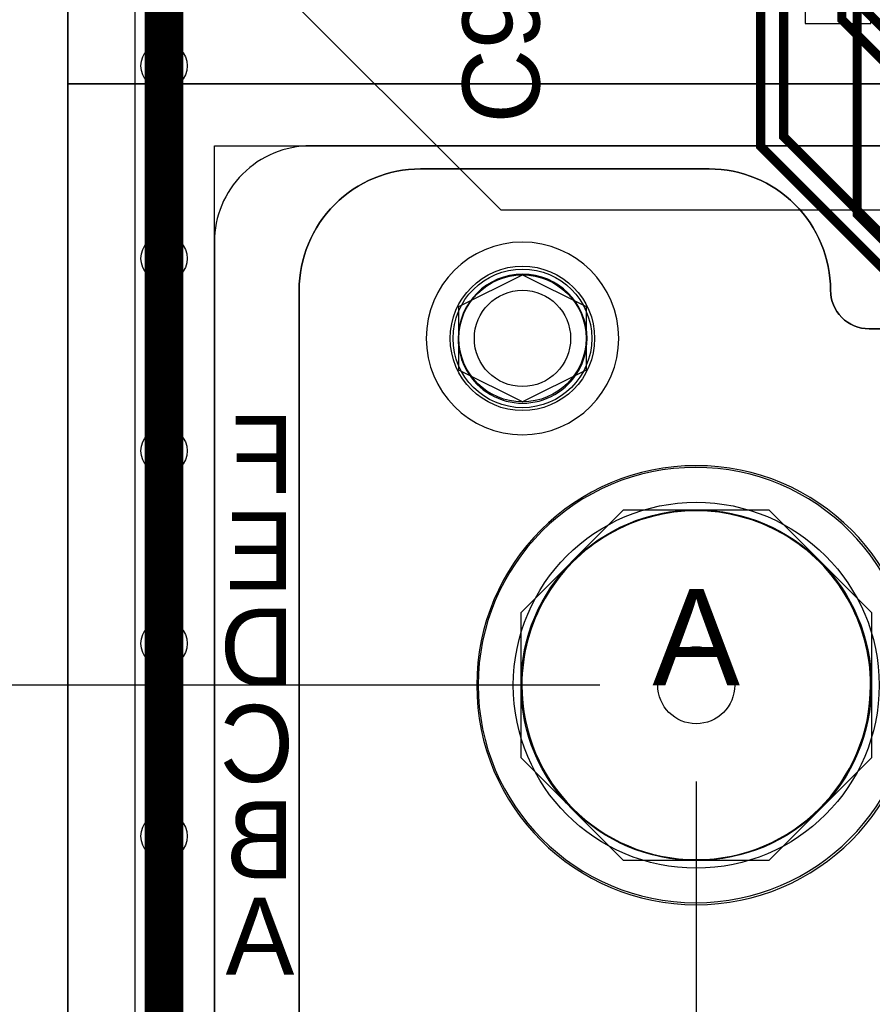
# Model space of a CAD drawing. Extents: x -9303 to 12731, y -3355 to 4522.
# Tile 4 of 51: x -25 to 418, y 113 to 624. Entities that reach past the tile are written whole.
import ezdxf
from ezdxf.enums import TextEntityAlignment as Align

# ---------------------------------------------------------------- set-up
doc = ezdxf.new("R2010")
doc.units = 0
for name, color, linetype in [('BG_DESIGN_OUTLINE', 7, 'CONTINUOUS'), ('BG_DIMENSION', 2, 'CONTINUOUS'), ('BG_DXFIN', 231, 'CONTINUOUS'), ('BG_OUTLINE', 150, 'CONTINUOUS'), ('BG_SYMBOL_REVISION', 231, 'CONTINUOUS'), ('ET_BOTTOM', 1, 'CONTINUOUS'), ('ET_LY3', 103, 'CONTINUOUS'), ('ET_LY6', 7, 'CONTINUOUS'), ('ET_LY8', 213, 'CONTINUOUS'), ('ET_TOP', 5, 'CONTINUOUS'), ('MA_NCLEGEND-1-10', 231, 'CONTINUOUS'), ('PG_ASSEMBLY_BOTTOM', 12, 'CONTINUOUS'), ('PG_PLACE_BOUND_BOTTOM', 254, 'CONTINUOUS'), ('PG_PLACE_BOUND_TOP', 200, 'CONTINUOUS'), ('PG_SILKSCREEN_BOTTOM', 212, 'CONTINUOUS'), ('PG_SOLDERMASK_BOTTOM', 120, 'CONTINUOUS'), ('PIN_BOTTOM', 7, 'CONTINUOUS'), ('PIN_FILMMASKBOTTOM', 1, 'CONTINUOUS'), ('PIN_FILMMASKTOP', 5, 'CONTINUOUS'), ('PIN_LY2GND', 1, 'CONTINUOUS'), ('PIN_LY3', 110, 'CONTINUOUS'), ('PIN_LY4GND', 254, 'CONTINUOUS'), ('PIN_LY5', 7, 'CONTINUOUS'), ('PIN_LY6', 7, 'CONTINUOUS'), ('PIN_LY7PWR', 254, 'CONTINUOUS'), ('PIN_LY8', 110, 'CONTINUOUS'), ('PIN_LY9GND', 254, 'CONTINUOUS'), ('PIN_SOLDERMASK_BOTTOM', 1, 'CONTINUOUS'), ('PIN_SOLDERMASK_TOP', 5, 'CONTINUOUS'), ('PIN_TOP', 5, 'CONTINUOUS'), ('PKO_ALL', 211, 'CONTINUOUS'), ('RD_SILKSCREEN_TOP', 155, 'CONTINUOUS'), ('RKI_ALL', 2, 'CONTINUOUS'), ('RKO_ALL', 110, 'CONTINUOUS'), ('VC_BOTTOM', 254, 'CONTINUOUS'), ('VC_FILMMASKBOTTOM', 1, 'CONTINUOUS'), ('VC_LY2GND', 1, 'CONTINUOUS'), ('VC_LY3', 254, 'CONTINUOUS'), ('VC_LY4GND', 254, 'CONTINUOUS'), ('VC_LY5', 7, 'CONTINUOUS'), ('VC_LY6', 7, 'CONTINUOUS'), ('VC_LY7PWR', 254, 'CONTINUOUS'), ('VC_LY8', 254, 'CONTINUOUS'), ('VC_LY9GND', 254, 'CONTINUOUS'), ('VC_SOLDERMASK_BOTTOM', 1, 'CONTINUOUS'), ('VC_SOLDERMASK_TOP', 5, 'CONTINUOUS'), ('VC_TOP', 5, 'CONTINUOUS'), ('VKO_ALL', 110, 'CONTINUOUS')]:
    doc.layers.add(name, color=color, linetype=linetype)

# ---------------------------------------------------------------- blocks, each defined once
blk = doc.blocks.new('FIGURE_SQUARE')
blk.add_lwpolyline([(-0.5, -0.5), (-0.5, 0.5), (0.5, 0.5), (0.5, -0.5)], close=True)
blk = doc.blocks.new('FIGURE_HEX')
blk.add_lwpolyline([(-0.5, 0), (-0.25, 0.5), (0.25, 0.5), (0.5, 0), (0.25, -0.5), (-0.25, -0.5)], close=True)
blk = doc.blocks.new('FIGURE_OCT')
blk.add_lwpolyline([(-0.5, -0.2071), (-0.5, 0.2071), (-0.2071, 0.5), (0.2071, 0.5), (0.5, 0.2071), (0.5, -0.2071), (0.2071, -0.5), (-0.2071, -0.5)], close=True)

msp = doc.modelspace()

# ---------------------------------------------------------------- linework, layer by layer
at = {"layer": 'BG_DESIGN_OUTLINE'}
msp.add_lwpolyline([(0, 1907.83), (787.4, 3271.65), (4724.41, 3271.65), (4724.41, 0), (0, 0)], close=True, dxfattribs=at)
at = {"layer": 'BG_DIMENSION'}
for points in [[(276.38, 278.35), (-525, 278.35)], [(326.38, 228.35), (326.38, -225)]]:
    msp.add_lwpolyline(points, dxfattribs=at)
at = {"layer": 'BG_DXFIN'}
for points in [[(0, 1907.83), (0, 0)], [(4724.41, 590.55), (0, 590.55)], [(0, 0), (0, 590.55)]]:
    msp.add_lwpolyline(points, dxfattribs=at)
for points in [[(269.69, 458.27, 0.999932), (202.75, 458.27, 1.000068), (269.69, 458.27)], [(416.93, 278.35, 1.000016), (235.83, 278.34, 0.999984), (416.93, 278.35)]]:
    msp.add_lwpolyline(points, format="xyb", dxfattribs=at)
at = {"layer": 'BG_OUTLINE'}
msp.add_lwpolyline([(0, 1907.83), (787.4, 3271.65), (4724.41, 3271.65), (4724.41, 0), (0, 0)], close=True, dxfattribs=at)
at = {"layer": 'ET_BOTTOM', "const_width": 20}
for points in [[(50, 600), (50, 700)], [(50, 500), (50, 600)], [(50, 400), (50, 500)], [(50, 300), (50, 400)], [(50, 200), (50, 300)], [(50, 100), (50, 200)]]:
    msp.add_lwpolyline(points, dxfattribs=at)
at = {"layer": 'ET_LY3'}
for points, const_width in [([(885.37, 2631.34), (592.03, 2338), (536.36, 2338), (468, 2269.64), (468, 1951), (535, 1884), (535, 1203.98), (470, 1138.98), (470, 996), (410, 936), (410, 523.02), (513.42, 419.6), (513.42, 320.15), (528.79, 304.78), (528.79, 300.78), (543.82, 285.75)], 4.8), ([(50, 600), (50, 700)], 20), ([(50, 500), (50, 600)], 20), ([(50, 400), (50, 500)], 20), ([(50, 300), (50, 400)], 20), ([(50, 200), (50, 300)], 20), ([(50, 100), (50, 200)], 20)]:
    msp.add_lwpolyline(points, dxfattribs=dict(at, const_width=const_width))
at = {"layer": 'ET_LY6'}
msp.add_lwpolyline([(3675, 525), (225, 525), (100, 650), (100, 1925), (675, 2500)], dxfattribs=at)
at = {"layer": 'ET_LY8'}
for points, const_width in [([(3101.81, 3035.4), (3132.21, 3005), (3167, 3005), (3183, 3021), (3183, 3181.42), (3134.09, 3230.33), (1364.78, 3230.33), (1086.45, 2952), (1050.02, 2952), (963, 2864.98), (963, 2828.55), (898.36, 2763.91), (898.36, 2105.34), (825.03, 2032.01), (756.03, 2032.01), (704.76, 1980.74), (704.76, 1861.71), (535.77, 1692.72), (535.77, 1100.77), (359.83, 924.83), (359.83, 558.19), (463.42, 454.6), (463.42, 216.15), (493.82, 185.75)], 4.8), ([(1369.76, 3218.33), (1091.43, 2940), (1055, 2940), (975, 2860), (975, 2823.57), (910.36, 2758.93), (910.36, 2100.36), (830.01, 2020.01), (761.01, 2020.01), (716.76, 1975.76), (716.76, 1856.73), (547.77, 1687.74), (547.77, 1095.79), (371.83, 919.85), (371.83, 563.17), (475.42, 459.58), (475.42, 221.13), (482.77, 213.78), (489.42, 213.78), (493.82, 218.18), (493.82, 235.75)], 4.8), ([(1207.16, 2834.01), (985.34, 2612.19), (985.34, 2535.08), (945.89, 2495.63), (945.89, 2300.16), (960.22, 2285.83), (960.22, 2045.5), (604, 1689.28), (604, 1477.98), (578, 1451.98), (578, 1004), (402, 828), (402, 624.02), (513.42, 512.6), (513.42, 166.15), (543.82, 135.75)], 4.8), ([(1212.14, 2822.01), (997.34, 2607.21), (997.34, 2530.1), (957.89, 2490.65), (957.89, 2305.14), (972.22, 2290.81), (972.22, 2040.52), (616, 1684.3), (616, 1473), (590, 1447), (590, 999.02), (414, 823.02), (414, 629), (525.42, 517.58), (525.42, 171.13), (532.77, 163.78), (539.42, 163.78), (543.82, 168.18), (543.82, 185.75)], 4.8), ([(50, 600), (50, 700)], 20), ([(50, 500), (50, 600)], 20), ([(50, 400), (50, 500)], 20), ([(50, 300), (50, 400)], 20), ([(50, 200), (50, 300)], 20), ([(50, 100), (50, 200)], 20)]:
    msp.add_lwpolyline(points, dxfattribs=dict(at, const_width=const_width))
at = {"layer": 'ET_TOP', "const_width": 20}
for points in [[(50, 600), (50, 700)], [(50, 500), (50, 600)], [(50, 400), (50, 500)], [(50, 300), (50, 400)], [(50, 200), (50, 300)], [(50, 100), (50, 200)]]:
    msp.add_lwpolyline(points, dxfattribs=at)
at = {"layer": 'PG_ASSEMBLY_BOTTOM'}
msp.add_lwpolyline([(1176.14, 93.43), (416.14, 93.43, 0.414214), (396.14, 73.43, -0.414214), (333.15, 10.44), (183.15, 10.44, -0.414214), (120.16, 73.43), (120.16, 483.43, -0.414214), (183.15, 546.42), (333.15, 546.42, -0.414214), (396.14, 483.43, 0.414214), (416.14, 463.43), (1736.14, 463.43, 0.414214), (1756.14, 483.43, -0.414214), (1819.13, 546.42), (1969.13, 546.42, -0.414214), (2032.12, 483.43), (2032.12, 73.43, -0.414214), (1969.13, 10.44), (1819.13, 10.44, -0.414214), (1756.14, 73.43, 0.414214), (1736.14, 93.43)], format="xyb", close=True, dxfattribs=at)
at = {"layer": 'PG_PLACE_BOUND_BOTTOM'}
msp.add_lwpolyline([(2076.14, 558.43), (2076.14, -1.57), (76.14, -1.57), (76.14, 558.43)], close=True, dxfattribs=at)
at = {"layer": 'PG_PLACE_BOUND_TOP'}
msp.add_lwpolyline([(417, 622), (417, 728), (383, 728), (383, 622)], close=True, dxfattribs=at)
at = {"layer": 'PG_SILKSCREEN_BOTTOM'}
msp.add_lwpolyline([(416.14, 463.43, -0.414214), (396.14, 483.43, 0.414214), (333.15, 546.42), (183.15, 546.42, 0.414214), (120.16, 483.43), (120.16, 73.43, 0.414214), (183.15, 10.44), (333.15, 10.44, 0.414214), (396.14, 73.43, -0.414214), (416.14, 93.43), (1736.14, 93.43, -0.414214), (1756.14, 73.43), (1756.14, 72.45, 0.414214), (1818.15, 10.44), (1969.13, 10.44, 0.414214), (2032.12, 73.43), (2032.12, 483.43, 0.414214), (1969.13, 546.42), (1819.13, 546.42, 0.414214), (1756.14, 483.43, -0.414214), (1736.14, 463.43)], format="xyb", close=True, dxfattribs=at)
at = {"layer": 'PG_SOLDERMASK_BOTTOM'}
msp.add_lwpolyline([(2076.14, -1.57), (2076.14, 508.43, 0.414214), (2026.14, 558.43), (126.14, 558.43, 0.414214), (76.14, 508.43), (76.14, -1.57)], format="xyb", close=True, dxfattribs=at)
at = {"layer": 'PIN_BOTTOM'}
for centre, radius in [((236.14, 458.43), 25), ((326.38, 278.35), 20)]:
    msp.add_circle(centre, radius, dxfattribs=at)
at = {"layer": 'PIN_FILMMASKBOTTOM'}
for centre, radius in [((236.14, 458.43), 36), ((326.38, 278.35), 95)]:
    msp.add_circle(centre, radius, dxfattribs=at)
at = {"layer": 'PIN_FILMMASKTOP'}
for centre, radius in [((236.14, 458.43), 37.5), ((326.38, 278.35), 95)]:
    msp.add_circle(centre, radius, dxfattribs=at)
at = {"layer": 'PIN_LY2GND'}
for centre, radius in [((236.14, 458.43), 25), ((326.38, 278.35), 20)]:
    msp.add_circle(centre, radius, dxfattribs=at)
at = {"layer": 'PIN_LY3'}
for centre, radius in [((236.14, 458.43), 25), ((326.38, 278.35), 20)]:
    msp.add_circle(centre, radius, dxfattribs=at)
at = {"layer": 'PIN_LY4GND'}
for centre, radius in [((236.14, 458.43), 25), ((326.38, 278.35), 20)]:
    msp.add_circle(centre, radius, dxfattribs=at)
at = {"layer": 'PIN_LY5'}
for centre, radius in [((236.14, 458.43), 25), ((326.38, 278.35), 20)]:
    msp.add_circle(centre, radius, dxfattribs=at)
at = {"layer": 'PIN_LY6'}
for centre, radius in [((236.14, 458.43), 25), ((326.38, 278.35), 20)]:
    msp.add_circle(centre, radius, dxfattribs=at)
at = {"layer": 'PIN_LY7PWR'}
for centre, radius in [((236.14, 458.43), 25), ((326.38, 278.35), 20)]:
    msp.add_circle(centre, radius, dxfattribs=at)
at = {"layer": 'PIN_LY8'}
for centre, radius in [((236.14, 458.43), 25), ((326.38, 278.35), 20)]:
    msp.add_circle(centre, radius, dxfattribs=at)
at = {"layer": 'PIN_LY9GND'}
for centre, radius in [((236.14, 458.43), 25), ((326.38, 278.35), 20)]:
    msp.add_circle(centre, radius, dxfattribs=at)
at = {"layer": 'PIN_SOLDERMASK_BOTTOM'}
for centre, radius in [((236.14, 458.43), 33), ((326.38, 278.35), 91)]:
    msp.add_circle(centre, radius, dxfattribs=at)
at = {"layer": 'PIN_SOLDERMASK_TOP'}
for centre, radius in [((236.14, 458.43), 33), ((326.38, 278.35), 91)]:
    msp.add_circle(centre, radius, dxfattribs=at)
at = {"layer": 'PIN_TOP'}
for centre, radius in [((236.14, 458.43), 25), ((326.38, 278.35), 20)]:
    msp.add_circle(centre, radius, dxfattribs=at)
at = {"layer": 'PKO_ALL'}
msp.add_lwpolyline([(0, 0), (0, 590.55), (4724.41, 590.55), (4724.41, 0)], close=True, dxfattribs=at)
at = {"layer": 'RKI_ALL'}
msp.add_lwpolyline([(35, 35), (35, 1898.45), (813.38, 3246.65), (4689.41, 3246.65), (4689.41, 35)], close=True, dxfattribs=at)
at = {"layer": 'RKO_ALL'}
for points in [[(286.14, 458.43, 1), (186.14, 458.43, 1)], [(440.38, 278.35, 1), (212.38, 278.35, 1)], [(439.13, 278.43, 1), (213.15, 278.43, 1)]]:
    msp.add_lwpolyline(points, format="xyb", close=True, dxfattribs=at)
at = {"layer": 'VC_BOTTOM'}
for centre in [(50, 600), (50, 500), (50, 400), (50, 300), (50, 200)]:
    msp.add_circle(centre, 12, dxfattribs=at)
at = {"layer": 'VC_FILMMASKBOTTOM'}
for centre in [(50, 600), (50, 500), (50, 400), (50, 300), (50, 200)]:
    msp.add_circle(centre, 12, dxfattribs=at)
at = {"layer": 'VC_LY2GND'}
for centre in [(50, 600), (50, 500), (50, 400), (50, 300), (50, 200)]:
    msp.add_circle(centre, 12, dxfattribs=at)
at = {"layer": 'VC_LY3'}
for centre in [(50, 600), (50, 500), (50, 400), (50, 300), (50, 200)]:
    msp.add_circle(centre, 12, dxfattribs=at)
at = {"layer": 'VC_LY4GND'}
for centre in [(50, 600), (50, 500), (50, 400), (50, 300), (50, 200)]:
    msp.add_circle(centre, 12, dxfattribs=at)
at = {"layer": 'VC_LY5'}
for centre in [(50, 600), (50, 500), (50, 400), (50, 300), (50, 200)]:
    msp.add_circle(centre, 12, dxfattribs=at)
at = {"layer": 'VC_LY6'}
for centre in [(50, 600), (50, 500), (50, 400), (50, 300), (50, 200)]:
    msp.add_circle(centre, 12, dxfattribs=at)
at = {"layer": 'VC_LY7PWR'}
for centre in [(50, 600), (50, 500), (50, 400), (50, 300), (50, 200)]:
    msp.add_circle(centre, 12, dxfattribs=at)
at = {"layer": 'VC_LY8'}
for centre in [(50, 600), (50, 500), (50, 400), (50, 300), (50, 200)]:
    msp.add_circle(centre, 12, dxfattribs=at)
at = {"layer": 'VC_LY9GND'}
for centre in [(50, 600), (50, 500), (50, 400), (50, 300), (50, 200)]:
    msp.add_circle(centre, 12, dxfattribs=at)
at = {"layer": 'VC_SOLDERMASK_BOTTOM'}
for centre in [(50, 600), (50, 500), (50, 400), (50, 300), (50, 200)]:
    msp.add_circle(centre, 12, dxfattribs=at)
at = {"layer": 'VC_SOLDERMASK_TOP'}
for centre in [(50, 600), (50, 500), (50, 400), (50, 300), (50, 200)]:
    msp.add_circle(centre, 12, dxfattribs=at)
at = {"layer": 'VC_TOP'}
for centre in [(50, 600), (50, 500), (50, 400), (50, 300), (50, 200)]:
    msp.add_circle(centre, 12, dxfattribs=at)
at = {"layer": 'VKO_ALL'}
msp.add_lwpolyline([(440.38, 278.35, 1), (212.38, 278.35, 1)], format="xyb", close=True, dxfattribs=at)

# ---------------------------------------------------------------- block references
at = {"layer": 'MA_NCLEGEND-1-10'}
for name, p, xscale, yscale in [('FIGURE_SQUARE', (50, 600), 12, 12), ('FIGURE_SQUARE', (50, 500), 12, 12), ('FIGURE_SQUARE', (50, 400), 12, 12), ('FIGURE_OCT', (326.38, 278.35), 182, 182), ('FIGURE_SQUARE', (50, 300), 12, 12), ('FIGURE_SQUARE', (50, 200), 12, 12)]:
    msp.add_blockref(name, p, dxfattribs=dict(at, xscale=xscale, yscale=yscale))
at = {"layer": 'MA_NCLEGEND-1-10', "xscale": 66, "yscale": 66, "rotation": 90}
msp.add_blockref('FIGURE_HEX', (236.14, 458.43), dxfattribs=at)

# ---------------------------------------------------------------- texts
at = {"layer": 'BG_SYMBOL_REVISION', "width": 1.02}
msp.add_text('A', height=50, dxfattribs=at).set_placement((326.38, 278.35), align=Align.CENTER)
at = {"layer": 'PG_SILKSCREEN_BOTTOM', "text_generation_flag": 2}
for s, p in [('F', (117.64, 378.12)), ('E', (117.64, 328.12)), ('D', (117.64, 278.12)), ('C', (117.64, 228.12)), ('B', (117.64, 178.12)), ('A', (117.64, 128.12))]:
    msp.add_text(s, height=40, dxfattribs=at).set_placement(p)
at = {"layer": 'RD_SILKSCREEN_TOP'}
msp.add_text('C9', height=40, rotation=90, dxfattribs=at).set_placement((245, 570))

doc.saveas('drawing.dxf')
